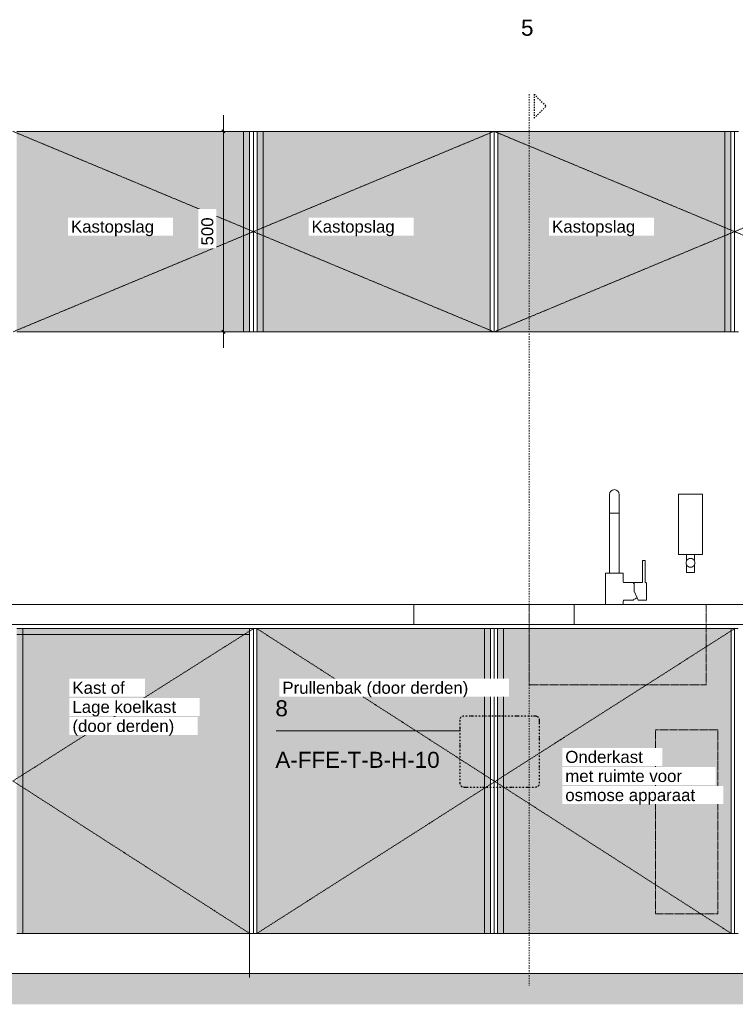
# Model space of a CAD drawing. Header units: millimetres. Extents: x 134158 to 166990, y 3543 to 89986.
# Tile 2 of 17: x 144608 to 146393, y 14898 to 17353. Entities that reach past the tile are written whole.
import ezdxf

# ---------------------------------------------------------------- set-up
doc = ezdxf.new("R2010")
doc.units = ezdxf.units.MM
for name, pattern in [('Dash Dot Dot Small', [7.9375, 3.175, -1.5875, 0, -1.5875, 0, -1.5875]), ('Dash_2_', [6.35, 3.175, -3.175]), ('Overhead xxSmall', [2.579688, 1.5875, -0.992188])]:
    doc.linetypes.add(name, pattern=pattern)
for name, color, linetype, lineweight in [('0-2', 50, 'Continuous', 5), ('A----M-', 8, 'Continuous', 5), ('A----M--20', 8, 'Continuous', 5), ('A09-C--', 8, 'Continuous', 5), ('A09-C---1', 215, 'Dash_2_', 13), ('A09-C---2', 252, 'Dash_2_', 25), ('A09-C---3', 8, 'Dash_2_', 5), ('A09-C---4', 8, 'Continuous', 25), ('A09-C---5', 8, 'Continuous', 13), ('A09-C---6', 8, 'Dash Dot Dot Small', 25), ('A09-NT--1', 7, 'Continuous', 13), ('A23-----1', 250, 'Continuous', 13), ('A23-----2', 55, 'Continuous', 9), ('A59-----2', 8, 'Continuous', 5), ('A79-Y--', 8, 'Continuous', 13), ('A79-Y---3', 8, 'Continuous', 5), ('A79-Y---4', 170, 'Continuous', 13), ('A99-----4', 1, 'Continuous', 13), ('A99-----5', 1, 'Overhead xxSmall', 13), ('Detail Items-8', 254, 'Continuous', 5)]:
    doc.layers.add(name, color=color, linetype=linetype, lineweight=lineweight)
doc.styles.add('Arial', font='arial.ttf', dxfattribs={"height": 40})
doc.styles.add('Arial_1', font='arial.ttf', dxfattribs={"height": 30})
doc.dimstyles.new('TD_Diagonal_1_5_mm', dxfattribs={"dimscale": 304.8, "dimtxt": 30.607782, "dimasz": 0.026247, "dimexe": 0.098425, "dimexo": 0.098425, "dimgap": 0.052493, "dimtad": 1, "dimdec": 0, "dimzin": 0, "dimdsep": 46, "dimtxsty": 'Arial_1', "dimblk1": 'OBLIQUE', "dimblk2": 'OBLIQUE', "dimsah": 1, "dimcen": 0.09, "dimdle": 0.131234, "dimazin": 2, "dimtfac": 1, "dimtdec": 4, "dimtix": 1, "dimtmove": 0, "dimatfit": 3, "dimfxl": 1, "dimtvp": 1, "dimtfill": 1, "dimtolj": 1, "dimtzin": 0, "dimarcsym": 2})

# ---------------------------------------------------------------- blocks, each defined once
blk = doc.blocks.new('711 DM Pantry - DM Pantry-4097569-Pantry _ diversen - Elevation A')
at = {"layer": 'A79-Y--'}
for p, q in [((137040.6, 17075), (137050.1, 17075)), ((137050.1, 17075), (137040.6, 17075)), ((137040.6, 17075), (137050.1, 17075)), ((137050.1, 17075), (137040.6, 17075)), ((137050.1, 17075), (137059.6, 17075)), ((137059.6, 17075), (137050.1, 17075)), ((137050.1, 17075), (137050.1, 16575)), ((137050.1, 16575), (137050.1, 17075)), ((137050.1, 16575), (137050.1, 17075)), ((137050.1, 16575), (137050.1, 17075)), ((137050.1, 17075), (137059.6, 17075)), ((137059.6, 17075), (137050.1, 17075)), ((137050.1, 17075), (137050.1, 16575)), ((137050.1, 16575), (137050.1, 17075)), ((137050.1, 16575), (137050.1, 17075)), ((137050.1, 16575), (137050.1, 17075)), ((137640.6, 17075), (137650.1, 17075)), ((137650.1, 17075), (137640.6, 17075)), ((137640.6, 17075), (137650.1, 17075)), ((137650.1, 17075), (137640.6, 17075)), ((137650.1, 17075), (137659.6, 17075)), ((137659.6, 17075), (137650.1, 17075)), ((137650.1, 17075), (137650.1, 16575)), ((137650.1, 16575), (137650.1, 17075)), ((137650.1, 16575), (137650.1, 17075)), ((137650.1, 16575), (137650.1, 17075)), ((137650.1, 17075), (137659.6, 17075)), ((137659.6, 17075), (137650.1, 17075)), ((137650.1, 17075), (137650.1, 16575)), ((137650.1, 16575), (137650.1, 17075)), ((137650.1, 16575), (137650.1, 17075)), ((137650.1, 16575), (137650.1, 17075)), ((138240.6, 17075), (138250.1, 17075)), ((138250.1, 17075), (138240.6, 17075)), ((138240.6, 17075), (138250.1, 17075)), ((138250.1, 17075), (138240.6, 17075)), ((138250.1, 17075), (138259.6, 17075)), ((138259.6, 17075), (138250.1, 17075)), ((138250.1, 17075), (138250.1, 16575)), ((138250.1, 16575), (138250.1, 17075)), ((138250.1, 16575), (138250.1, 17075)), ((138250.1, 16575), (138250.1, 17075)), ((138250.1, 17075), (138259.6, 17075)), ((138259.6, 17075), (138250.1, 17075)), ((138250.1, 17075), (138250.1, 16575)), ((138250.1, 16575), (138250.1, 17075)), ((138250.1, 16575), (138250.1, 17075)), ((138250.1, 16575), (138250.1, 17075)), ((137050.1, 16993.2), (137050.1, 16992)), ((137050.1, 16993.2), (137050.1, 16992)), ((137650.1, 16993.2), (137650.1, 16992)), ((137650.1, 16993.2), (137650.1, 16992)), ((138250.1, 16993.2), (138250.1, 16992)), ((138250.1, 16993.2), (138250.1, 16992)), ((137040.6, 16575), (137050.1, 16575)), ((137050.1, 16575), (137040.6, 16575)), ((137040.6, 16575), (137050.1, 16575)), ((137050.1, 16575), (137040.6, 16575)), ((137050.1, 16575), (137059.6, 16575)), ((137059.6, 16575), (137050.1, 16575)), ((137050.1, 16575), (137059.6, 16575)), ((137059.6, 16575), (137050.1, 16575)), ((137640.6, 16575), (137650.1, 16575)), ((137650.1, 16575), (137640.6, 16575)), ((137640.6, 16575), (137650.1, 16575)), ((137650.1, 16575), (137640.6, 16575)), ((137650.1, 16575), (137659.6, 16575)), ((137659.6, 16575), (137650.1, 16575)), ((137650.1, 16575), (137659.6, 16575)), ((137659.6, 16575), (137650.1, 16575)), ((138240.6, 16575), (138250.1, 16575)), ((138250.1, 16575), (138240.6, 16575)), ((138240.6, 16575), (138250.1, 16575)), ((138250.1, 16575), (138240.6, 16575)), ((138250.1, 16575), (138259.6, 16575)), ((138259.6, 16575), (138250.1, 16575)), ((138250.1, 16575), (138259.6, 16575)), ((138259.6, 16575), (138250.1, 16575)), ((137540.2, 15895), (135250.1, 15895)), ((135250.1, 15895), (137540.2, 15895)), ((137540.2, 15895), (135250.1, 15895)), ((135250.1, 15895), (137540.2, 15895)), ((136670.6, 15895), (136829.6, 15895)), ((136829.6, 15895), (136670.6, 15895)), ((136670.6, 15895), (136829.6, 15895)), ((136829.6, 15895), (136670.6, 15895)), ((137450.1, 15895), (137540.2, 15895)), ((137540.2, 15895), (137450.1, 15895)), ((137450.1, 15895), (137450.1, 15845)), ((137450.1, 15895), (137450.1, 15845)), ((137450.1, 15895), (137540.2, 15895)), ((137540.2, 15895), (137450.1, 15895)), ((137450.1, 15895), (137450.1, 15845)), ((137450.1, 15895), (137450.1, 15845)), ((139450.1, 15895), (137737.7, 15895)), ((137737.7, 15895), (139450.1, 15895)), ((137737.7, 15895), (137850.1, 15895)), ((137850.1, 15895), (137737.7, 15895)), ((139450.1, 15895), (137737.7, 15895)), ((137737.7, 15895), (139450.1, 15895)), ((137737.7, 15895), (137850.1, 15895)), ((137850.1, 15895), (137737.7, 15895)), ((137850.1, 15845), (137850.1, 15895)), ((137850.1, 15895), (137850.1, 15845)), ((137850.1, 15845), (137850.1, 15895)), ((137850.1, 15895), (137850.1, 15845)), ((139450.1, 15845), (135250.1, 15845)), ((135250.1, 15845), (139450.1, 15845)), ((139450.1, 15845), (135250.1, 15845)), ((135250.1, 15845), (139450.1, 15845)), ((136670.6, 15845), (136829.6, 15845)), ((136829.6, 15845), (136670.6, 15845)), ((136670.6, 15845), (136829.6, 15845)), ((136829.6, 15845), (136670.6, 15845)), ((137850.1, 15845), (137450.1, 15845)), ((137450.1, 15845), (137850.1, 15845)), ((137850.1, 15845), (137450.1, 15845)), ((137450.1, 15845), (137850.1, 15845)), ((137040.6, 15835), (137050.1, 15835)), ((137050.1, 15835), (137040.6, 15835)), ((137040.6, 15835), (137050.1, 15835)), ((137050.1, 15835), (137040.6, 15835)), ((137050.1, 15075), (137050.1, 15835)), ((137050.1, 15075), (137050.1, 15835)), ((137050.1, 15835), (137058.6, 15835)), ((137058.6, 15835), (137050.1, 15835)), ((137050.1, 15835), (137050.1, 15075)), ((137050.1, 15075), (137050.1, 15835)), ((137050.1, 15075), (137050.1, 15835)), ((137050.1, 15075), (137050.1, 15835)), ((137050.1, 15835), (137058.6, 15835)), ((137058.6, 15835), (137050.1, 15835)), ((137050.1, 15835), (137050.1, 15075)), ((137050.1, 15075), (137050.1, 15835)), ((137650.1, 15835), (137641.6, 15835)), ((137641.6, 15835), (137650.1, 15835)), ((137650.1, 15835), (137641.6, 15835)), ((137641.6, 15835), (137650.1, 15835)), ((137650.1, 15835), (137658.6, 15835)), ((137658.6, 15835), (137650.1, 15835)), ((137650.1, 15835), (137650.1, 15075)), ((137650.1, 15075), (137650.1, 15835)), ((137650.1, 15835), (137650.1, 15075)), ((137650.1, 15075), (137650.1, 15835)), ((137650.1, 15835), (137658.6, 15835)), ((137658.6, 15835), (137650.1, 15835)), ((137650.1, 15835), (137650.1, 15075)), ((137650.1, 15075), (137650.1, 15835)), ((137650.1, 15835), (137650.1, 15075)), ((137650.1, 15075), (137650.1, 15835)), ((138250.1, 15835), (138241.6, 15835)), ((138241.6, 15835), (138250.1, 15835)), ((138250.1, 15835), (138241.6, 15835)), ((138241.6, 15835), (138250.1, 15835)), ((138250.1, 15835), (138258.6, 15835)), ((138258.6, 15835), (138250.1, 15835)), ((138250.1, 15835), (138250.1, 15075)), ((138250.1, 15075), (138250.1, 15835)), ((138250.1, 15835), (138250.1, 15075)), ((138250.1, 15075), (138250.1, 15835)), ((138250.1, 15835), (138258.6, 15835)), ((138258.6, 15835), (138250.1, 15835)), ((138250.1, 15835), (138250.1, 15075)), ((138250.1, 15075), (138250.1, 15835)), ((138250.1, 15835), (138250.1, 15075)), ((138250.1, 15075), (138250.1, 15835)), ((137050.1, 15753.2), (137050.1, 15752)), ((137050.1, 15753.2), (137050.1, 15752)), ((137040.6, 15075), (137050.1, 15075)), ((137050.1, 15075), (137040.6, 15075)), ((137058.6, 15075), (137040.6, 15075)), ((137040.6, 15075), (137058.6, 15075)), ((137040.6, 15075), (137050.1, 15075)), ((137050.1, 15075), (137040.6, 15075)), ((137058.6, 15075), (137040.6, 15075)), ((137040.6, 15075), (137058.6, 15075)), ((137050.1, 15075), (137058.6, 15075)), ((137058.6, 15075), (137050.1, 15075)), ((137050.1, 15075), (137058.6, 15075)), ((137058.6, 15075), (137050.1, 15075)), ((137650.1, 15075), (137641.6, 15075)), ((137641.6, 15075), (137650.1, 15075)), ((137658.6, 15075), (137641.6, 15075)), ((137641.6, 15075), (137658.6, 15075)), ((137650.1, 15075), (137641.6, 15075)), ((137641.6, 15075), (137650.1, 15075)), ((137658.6, 15075), (137641.6, 15075)), ((137641.6, 15075), (137658.6, 15075)), ((137650.1, 15075), (137658.6, 15075)), ((137658.6, 15075), (137650.1, 15075)), ((137650.1, 15075), (137658.6, 15075)), ((137658.6, 15075), (137650.1, 15075)), ((138250.1, 15075), (138241.6, 15075)), ((138241.6, 15075), (138250.1, 15075)), ((138258.6, 15075), (138241.6, 15075)), ((138241.6, 15075), (138258.6, 15075)), ((138250.1, 15075), (138241.6, 15075)), ((138241.6, 15075), (138250.1, 15075)), ((138258.6, 15075), (138241.6, 15075)), ((138241.6, 15075), (138258.6, 15075)), ((138250.1, 15075), (138258.6, 15075)), ((138258.6, 15075), (138250.1, 15075)), ((138250.1, 15075), (138258.6, 15075)), ((138258.6, 15075), (138250.1, 15075)), ((140650.1, 14975), (135190.3, 14975)), ((135190.3, 14975), (140630.1, 14975)), ((140650.1, 14975), (135190.3, 14975)), ((135190.3, 14975), (140630.1, 14975))]:
    blk.add_line(p, q, dxfattribs=at)
blk = doc.blocks.new('HSR-D_SHL_ARCH_Vaste Inrichting_rvt-2-Pantry _ diversen - Elevation A')
at = {"layer": 'A79-Y---4'}
blk.add_blockref('711 DM Pantry - DM Pantry-4097569-Pantry _ diversen - Elevation A', (0, 0), dxfattribs=at)
blk = doc.blocks.new('HSR-D_ABT_ARCH_Interieur_rvt-2-Pantry _ diversen - Elevation A')
at = {"layer": 'A23-----2'}
h = blk.add_hatch(dxfattribs=at)
h.set_pattern_fill('FP_6', color=256, style=0, pattern_type=2)
h.set_pattern_definition([(27, (137833.604, 12785.741), (15.113162, 12.1898456), [0.67056, -31.929, 0.67056, -17.729, -4]), (27, (137833.604, 12785.741), (15.113162, 12.1898456), [-51, 0.67056, -3.329]), (58, (137833.604, 12785.741), (6.6762736, 18.232591), [0.67056, -31.729, 0.67056, -32.129, -4]), (58, (137833.604, 12785.741), (6.6762736, 18.232591), [-65.2, 0.67056, -3.329]), (81, (137833.604, 12785.741), (-0.9784985, 19.3918163), [0.67056, -31.329, 0.67056, -17.449, -4]), (81, (137833.604, 12785.741), (-0.9784985, 19.3918163), [-50.12, 0.67056, -3.329])])
h.paths.add_polyline_path([(140649.8, 14898.2), (140686.8, 14898.2), (140686.8, 14975), (134652, 14975), (134652, 14898.2), (140647.2, 14898.2)])
at = {"layer": 'A23-----1'}
blk.add_line((140686.8, 14975), (135190.3, 14975), dxfattribs=at)
blk = doc.blocks.new('717 Toilet Dispenser Exclusive - 717 Toilet Dispenser Exclusive-18296870-Pantry _ diversen - Elevation A')
at = {"layer": 'A79-Y---3'}
for p, q in [((138170.1, 16170), (138110.1, 16170)), ((138110.1, 16170), (138110.1, 16020)), ((138170.1, 16020), (138170.1, 16170)), ((138110.1, 16020), (138130.1, 16020)), ((138130.1, 16020), (138130.1, 16003.6)), ((138130.1, 16020), (138150.1, 16020)), ((138150.1, 16003.6), (138150.1, 16020)), ((138150.1, 16020), (138170.1, 16020)), ((138130.1, 15994.4), (138130.1, 15975)), ((138150.1, 15975), (138150.1, 15994.4)), ((138130.1, 15975), (138150.1, 15975))]:
    blk.add_line(p, q, dxfattribs=at)
for start, end in [(24.62, 155.38), (155.38, 204.62), (204.62, 335.38), (335.38, 24.62)]:
    blk.add_arc((138140.1, 15999), 11, start, end, dxfattribs=at)
blk = doc.blocks.new('Kitchen_Taps_Mixers_Mora-INXX-II-Sharp-Kitchen-Mixer_272051 - G3_8_ Brushed nickel-18373958-Pantry _ diversen - Elevation A')
at = {"layer": 'A59-----2'}
for p, q in [((137938.1, 16169.5), (137938.1, 15973)), ((137962.1, 15973), (137962.1, 16169.5)), ((137938.1, 16122.5), (137962.1, 16122.5)), ((138020.2, 16004.7), (138020.2, 15949.7)), ((138026.7, 16005.2), (138020.7, 16005.2)), ((138027.2, 15949.7), (138027.2, 16004.7)), ((137972.1, 15973), (137928.1, 15973)), ((137928.1, 15973), (137928.1, 15895)), ((137938.1, 15973), (137962.1, 15973)), ((137972.1, 15951.7), (137972.1, 15973)), ((137998.1, 15949.7), (137974.1, 15949.7)), ((137998.1, 15947.5), (137998.1, 15949.7)), ((137999.2, 15949.2), (137999.2, 15947.3)), ((137999.2, 15947.3), (137999.2, 15928.2)), ((138020.2, 15949.7), (137999.7, 15949.7)), ((138029.2, 15949.7), (138027.2, 15949.7)), ((137999.2, 15928.2), (138006.8, 15912)), ((138006.8, 15912), (138009.7, 15905.7)), ((137972.1, 15895), (137972.1, 15903.7)), ((137974.1, 15905.7), (137998.1, 15905.7)), ((137998.1, 15905.7), (137998.1, 15908)), ((138009.7, 15905.7), (138029.2, 15905.7))]:
    blk.add_line(p, q, dxfattribs=at)
for centre, radius, start, end in [((137950.1, 16169.5), 12, 0, 180), ((138020.7, 16004.7), 0.5, 90, 180), ((138026.7, 16004.7), 0.5, 0, 90), ((137974.1, 15951.7), 2, 180, 270), ((137994.3, 15927.9), 20, 75.8003, 79.0296), ((137999.7, 15949.2), 0.504, 90, 180), ((138029.2, 15948.7), 1, 2.7327, 90), ((137589, 15927.8), 441.7, 357.2673, 2.7412), ((137994.3, 15927.6), 20, 280.9704, 308.6446), ((137974.1, 15903.7), 2, 90, 180), ((138029.2, 15906.7), 1, 270.5861, 357.2673)]:
    blk.add_arc(centre, radius, start, end, dxfattribs=at)
blk = doc.blocks.new('Detail View - Detail - Detail Number-13476530-Pantry _ diversen - Elevation A')
at = {"layer": 'A09-C---2'}
for p, q in [((137749.9, 17167.7), (137779.9, 17137.7)), ((137749.9, 17167.7), (137749.9, 17107.7)), ((137749.9, 17107.7), (137779.9, 17137.7))]:
    blk.add_line(p, q, dxfattribs=at)
blk = doc.blocks.new('Drafting View - Sheet _ Detail Number-595150-Pantry _ diversen - Elevation A')
at = {"layer": 'A09-C---5'}
blk.add_line((137106.3, 15580.5), (137506.3, 15580.5), dxfattribs=at)
blk = doc.blocks.new('DIMBLOCK17-Pantry _ diversen - Elevation A')
at = {"layer": 'A----M--20'}
for p, q in [((145116, 17115), (145116, 16535)), ((145091.6, 17075), (145146, 17075)), ((145116, 17075), (145091.6, 17075)), ((145091.6, 16575), (145146, 16575)), ((145116, 16575), (145091.6, 16575))]:
    blk.add_line(p, q, dxfattribs=at)
at = {"layer": 'A----M--20', "lineweight": 35}
for p, q in [((145116, 17075), (145112, 17079)), ((145116, 17075), (145120, 17071)), ((145116, 16575), (145112, 16579)), ((145116, 16575), (145120, 16571))]:
    blk.add_line(p, q, dxfattribs=at)
at = {"layer": 'A----M--20', "color": 0, "insert": (145061, 16790.4), "char_height": 30, "width": 83.065, "attachment_point": 1, "rotation": 90, "line_spacing_factor": 0.941778, "style": 'Arial_1', "bg_fill": 3, "box_fill_scale": 1.25, "bg_fill_color": 256, "bg_fill_true_color": 13158600, "bg_fill_transparency": 0}
blk.add_mtext('500', dxfattribs=at)
blk = doc.blocks.new('_Oblique')
at = {"color": 0, "linetype": 'ByBlock', "lineweight": -2}
blk.add_line((-0.5, -0.5), (0.5, 0.5), dxfattribs=at)

msp = doc.modelspace()

# ---------------------------------------------------------------- hatches: boundary and pattern name
at = {"layer": 'Detail Items-8'}
for points in [[(144600.6, 16575), (145181.6, 16575), (145181.6, 17075), (144600.6, 17075)], [(145590.7, 16575), (145781.6, 16575), (145781.6, 17075), (145200.6, 17075), (145200.6, 16575)], [(145990.4, 16575), (146381.6, 16575), (146381.6, 17075), (145800.6, 17075), (145800.6, 16575)], [(145181.6, 15820), (145181.6, 15835), (144600.6, 15835), (144600.6, 15820)], [(144600.6, 15075), (145181.6, 15075), (145181.6, 15820), (144600.6, 15820), (144600.6, 15455)], [(145782.6, 15075), (145782.6, 15835), (145199.6, 15835), (145199.6, 15075), (145772.1, 15075)], [(145990.4, 15075), (146382.6, 15075), (146382.6, 15835), (145799.6, 15835), (145799.6, 15075), (145810.1, 15075)]]:
    msp.add_hatch(color=256, dxfattribs=at).paths.add_polyline_path(points)

# ---------------------------------------------------------------- linework, layer by layer
at = {"layer": 'A09-C---1'}
msp.add_line((145878.7, 17167.7), (145878.7, 14944.1), dxfattribs=at)
at = {"layer": 'A09-C---5'}
msp.add_line((145705.5, 15580.5), (145647.3, 15580.5), dxfattribs=at)
at = {"layer": 'A09-C---6'}
for p, q in [((145894.7, 15616.6), (145715.5, 15616.6)), ((145705.5, 15606.6), (145705.5, 15450)), ((145904.7, 15450), (145904.7, 15606.6)), ((145715.5, 15440), (145894.7, 15440))]:
    msp.add_line(p, q, dxfattribs=at)
for centre, start, end in [((145715.5, 15606.6), 90, 180), ((145894.7, 15606.6), 0, 90), ((145715.5, 15450), 180, 270), ((145894.7, 15450), 270, 0)]:
    msp.add_arc(centre, 10, start, end, dxfattribs=at)
at = {"layer": 'A99-----4'}
for p, q in [((145181.6, 17075), (144600.6, 17075)), ((145166.6, 17075), (145166.6, 16575)), ((145181.6, 16575), (145181.6, 17075)), ((145781.6, 17075), (145200.6, 17075)), ((145200.6, 17075), (145200.6, 16575)), ((145215.6, 17075), (145215.6, 16575)), ((145781.6, 16575), (145781.6, 17075)), ((146381.6, 17075), (145800.6, 17075)), ((145800.6, 17075), (145800.6, 16575)), ((146366.6, 17075), (146366.6, 16575)), ((146381.6, 16575), (146381.6, 17075)), ((144600.6, 16575), (145181.6, 16575)), ((145200.6, 16575), (145781.6, 16575)), ((145800.6, 16575), (146381.6, 16575)), ((145681.2, 15895), (145878.7, 15895)), ((145181.6, 15835), (144600.6, 15835)), ((145181.6, 15820), (144600.6, 15820)), ((144615.6, 15835), (144615.6, 15075)), ((145181.6, 15820), (145181.6, 15835)), ((145181.6, 15075), (145181.6, 15820)), ((145782.6, 15835), (145199.6, 15835)), ((145199.6, 15835), (145199.6, 15075)), ((145767.6, 15835), (145767.6, 15075)), ((145782.6, 15075), (145782.6, 15835)), ((146382.6, 15835), (145799.6, 15835)), ((145799.6, 15835), (145799.6, 15075)), ((145814.6, 15835), (145814.6, 15075)), ((146382.6, 15075), (146382.6, 15835)), ((145181.6, 15125), (145181.6, 14965)), ((144600.6, 15075), (145181.6, 15075)), ((145199.6, 15075), (145782.6, 15075)), ((145799.6, 15075), (146382.6, 15075))]:
    msp.add_line(p, q, dxfattribs=at)
at = {"layer": 'A99-----5'}
for p, q in [((144591.1, 17075), (145791.1, 16575)), ((145791.1, 17075), (144591.1, 16575)), ((145791.1, 17075), (146991.1, 16575)), ((146991.1, 17075), (145791.1, 16575)), ((145878.7, 15894.5), (145878.7, 15694.5)), ((146320.2, 15894.5), (146320.2, 15694.5)), ((145191.1, 15835), (144591.1, 15455)), ((145199.6, 15835), (146382.6, 15075)), ((146391.1, 15835), (145199.6, 15075)), ((146320.2, 15694.5), (145880.2, 15694.5)), ((146349.5, 15583), (146193.5, 15583)), ((146193.5, 15583), (146193.5, 15124)), ((146349.5, 15124), (146349.5, 15583)), ((144591.1, 15455), (145181.6, 15075)), ((146193.5, 15124), (146349.5, 15124))]:
    msp.add_line(p, q, dxfattribs=at)

# ---------------------------------------------------------------- block references
at = {"layer": '0-2'}
for name in ['HSR-D_ABT_ARCH_Interieur_rvt-2-Pantry _ diversen - Elevation A', 'HSR-D_SHL_ARCH_Vaste Inrichting_rvt-2-Pantry _ diversen - Elevation A']:
    msp.add_blockref(name, (8141, 0), dxfattribs=at)
at = {"layer": 'A09-C---2'}
msp.add_blockref('Detail View - Detail - Detail Number-13476530-Pantry _ diversen - Elevation A', (8141, 0), dxfattribs=at)
at = {"layer": 'A09-C---4'}
msp.add_blockref('Drafting View - Sheet _ Detail Number-595150-Pantry _ diversen - Elevation A', (8141, 0), dxfattribs=at)
at = {"layer": 'A59-----2'}
msp.add_blockref('Kitchen_Taps_Mixers_Mora-INXX-II-Sharp-Kitchen-Mixer_272051 - G3_8_ Brushed nickel-18373958-Pantry _ diversen - Elevation A', (8141, 0), dxfattribs=at)
at = {"layer": 'A79-Y---3'}
msp.add_blockref('717 Toilet Dispenser Exclusive - 717 Toilet Dispenser Exclusive-18296870-Pantry _ diversen - Elevation A', (8141, 0), dxfattribs=at)

# ---------------------------------------------------------------- texts
at = {"layer": 'A09-C--', "insert": (145245.8, 15527.8), "char_height": 40, "width": 503.46, "attachment_point": 1, "style": 'Arial'}
msp.add_mtext('A-FFE-T-B-H-10', dxfattribs=at)
at = {"layer": 'A09-C---3', "insert": (145858.4, 17353.4), "char_height": 40, "width": 38.481, "attachment_point": 1, "style": 'Arial'}
msp.add_mtext('5', dxfattribs=at)

# ---------------------------------------------------------------- next in the draw order: texts
at = {"layer": 'A09-NT--1', "char_height": 30, "attachment_point": 1, "style": 'Arial_1', "bg_fill": 3, "box_fill_scale": 1.25, "bg_fill_color": 256, "bg_fill_true_color": 13158600, "bg_fill_transparency": 0}
for s, insert, width in [('Kastopslag', (144735.9, 16852.5), 246.92), ('Kastopslag', (145335.9, 16852.5), 246.92), ('Kastopslag', (145935.9, 16852.5), 246.92), ('Kast of ', (144739.6, 15702.5), 173.165), ('Prullenbak (door derden)', (145263.3, 15702.5), 557.974), ('Lage koelkast', (144739.6, 15654.9), 309.451), ('Onderkast', (145968.8, 15530.1), 234.093), ('met ruimte voor ', (145968.8, 15482.5), 367.173), ('osmose apparaat', (145968.8, 15434.9), 386.413)]:
    msp.add_mtext(s, dxfattribs=dict(at, insert=insert, width=width))

# ---------------------------------------------------------------- next in the draw order: dimensions: what is measured, and where the dimension line sits
at = {"layer": 'A----M-'}
dim = msp.add_linear_dim(base=(145116, 16575), p1=(145121.6, 17075), p2=(145121.6, 16575), angle=90, dimstyle='TD_Diagonal_1_5_mm', override={"dimpost": '<>', "dimfxl": 500}, dxfattribs=at)
dim.commit()
dim.dimension.update_dxf_attribs({"geometry": 'DIMBLOCK17-Pantry _ diversen - Elevation A', "text_midpoint": (145084.6, 16825)})

# ---------------------------------------------------------------- next in the draw order: texts
at = {"layer": 'A09-C--', "insert": (145245.8, 15656.4), "char_height": 40, "width": 38.481, "attachment_point": 1, "style": 'Arial'}
msp.add_mtext('8', dxfattribs=at)
at = {"layer": 'A09-NT--1', "insert": (144739.6, 15607.3), "char_height": 30, "width": 304.641, "attachment_point": 1, "style": 'Arial_1', "bg_fill": 3, "box_fill_scale": 1.25, "bg_fill_color": 256, "bg_fill_true_color": 13158600, "bg_fill_transparency": 0}
msp.add_mtext('(door derden)', dxfattribs=at)

doc.saveas('drawing.dxf')
